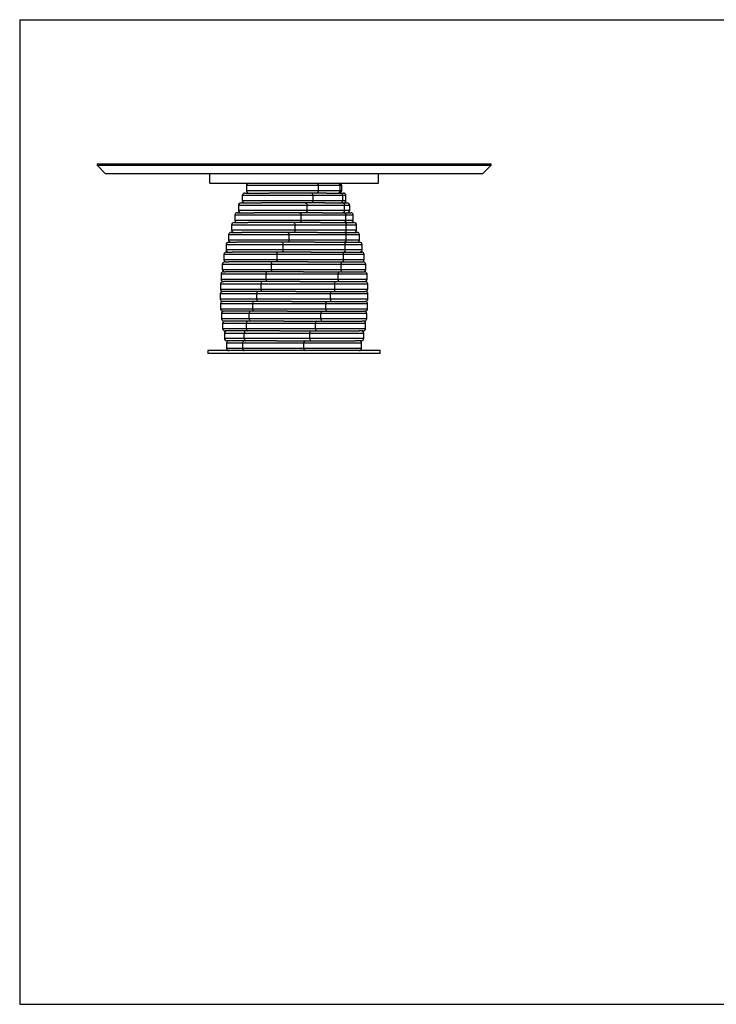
# Model space of a CAD drawing. Header units: millimetres. Extents: x 5 to 292, y 5 to 205.
# Tile 1 of 2: x 5 to 146, y 5 to 205. Entities that reach past the tile are written whole.
import ezdxf

# ---------------------------------------------------------------- set-up
doc = ezdxf.new("R2010")
doc.units = ezdxf.units.MM
doc.layers.add('FORMAT', color=7, linetype='Continuous')

msp = doc.modelspace()

# ---------------------------------------------------------------- linework, layer by layer
at = {"color": 7, "linetype": 'Continuous', "lineweight": 25}
for p, q in [((20.72206, 175.6906), (20.72206, 175.4406)), ((20.72206, 175.6906), (100.72206, 175.6906)), ((20.72206, 175.4406), (22.37206, 173.7906)), ((20.72206, 175.4406), (100.72206, 175.4406)), ((99.07206, 173.7906), (100.72206, 175.4406)), ((100.72206, 175.4406), (100.72206, 175.6906)), ((22.37206, 173.7906), (99.07206, 173.7906)), ((43.59706, 171.7906), (43.59706, 173.7906)), ((77.84706, 171.7906), (77.84706, 173.7906)), ((43.59706, 171.7906), (77.84706, 171.7906)), ((51.02927, 171.2906), (51.02927, 170.2906)), ((65.70156, 171.2906), (51.02927, 171.2906)), ((51.02927, 170.2906), (65.70156, 170.2906)), ((65.70156, 170.2906), (65.70156, 171.2906)), ((70.08713, 171.2906), (65.70156, 171.2906)), ((65.70156, 170.2906), (70.08713, 170.2906)), ((70.08713, 170.2906), (70.08713, 171.2906)), ((70.41485, 171.2906), (70.08713, 171.2906)), ((70.08713, 170.2906), (70.41485, 170.2906)), ((70.41485, 170.2906), (70.41485, 171.2906)), ((50.20745, 169.2906), (50.20745, 168.2906)), ((64.57492, 169.2906), (50.20745, 169.2906)), ((50.20745, 168.2906), (64.57492, 168.2906)), ((50.70745, 169.7906), (55.68886, 169.7906)), ((65.22341, 169.7906), (55.68886, 169.7906)), ((64.57492, 168.2906), (64.57492, 169.2906)), ((70.60414, 169.2906), (64.57492, 169.2906)), ((64.57492, 168.2906), (70.60414, 168.2906)), ((67.29639, 169.7906), (65.22341, 169.7906)), ((67.29639, 169.7906), (70.14631, 169.7906)), ((70.14631, 169.7906), (70.73667, 169.7906)), ((70.60414, 168.2906), (70.60414, 169.2906)), ((71.23667, 169.2906), (70.60414, 169.2906)), ((70.60414, 168.2906), (71.23667, 168.2906)), ((71.23667, 168.2906), (71.23667, 169.2906)), ((49.42681, 167.2906), (49.42681, 166.2906)), ((63.39566, 167.2906), (49.42681, 167.2906)), ((49.42681, 166.2906), (63.39566, 166.2906)), ((49.92681, 167.7906), (54.14, 167.7906)), ((64.11709, 167.7906), (54.14, 167.7906)), ((63.39566, 166.2906), (63.39566, 167.2906)), ((70.98617, 167.2906), (63.39566, 167.2906)), ((63.39566, 166.2906), (70.98617, 166.2906)), ((66.967, 167.7906), (64.11709, 167.7906)), ((66.967, 167.7906), (70.55491, 167.7906)), ((70.55491, 167.7906), (71.51731, 167.7906)), ((70.98617, 166.2906), (70.98617, 167.2906)), ((72.01731, 167.2906), (70.98617, 167.2906)), ((70.98617, 166.2906), (72.01731, 166.2906)), ((72.01731, 166.2906), (72.01731, 167.2906)), ((48.698, 165.2906), (48.698, 164.2906)), ((62.17988, 165.2906), (48.698, 165.2906)), ((48.698, 164.2906), (62.17988, 164.2906)), ((49.198, 165.7906), (52.68104, 165.7906)), ((62.9644, 165.7906), (52.68104, 165.7906)), ((62.17988, 164.2906), (62.17988, 165.2906)), ((71.228, 165.2906), (62.17988, 165.2906)), ((62.17988, 164.2906), (71.228, 164.2906)), ((66.55231, 165.7906), (62.9644, 165.7906)), ((66.55231, 165.7906), (70.82921, 165.7906)), ((70.82921, 165.7906), (72.24612, 165.7906)), ((71.228, 164.2906), (71.228, 165.2906)), ((72.74612, 165.2906), (71.228, 165.2906)), ((71.228, 164.2906), (72.74612, 164.2906)), ((72.74612, 164.2906), (72.74612, 165.2906)), ((48.03099, 163.2906), (48.03099, 162.2906)), ((60.94419, 163.2906), (48.03099, 163.2906)), ((48.03099, 162.2906), (60.94419, 162.2906)), ((48.53099, 163.7906), (51.33191, 163.7906)), ((61.78109, 163.7906), (51.33191, 163.7906)), ((60.94419, 162.2906), (60.94419, 163.2906)), ((71.32634, 163.2906), (60.94419, 163.2906)), ((60.94419, 162.2906), (71.32634, 162.2906)), ((66.05798, 163.7906), (61.78109, 163.7906)), ((66.05798, 163.7906), (70.96546, 163.7906)), ((70.96546, 163.7906), (72.91313, 163.7906)), ((71.32634, 162.2906), (71.32634, 163.2906)), ((73.41313, 163.2906), (71.32634, 163.2906)), ((71.32634, 162.2906), (73.41313, 162.2906)), ((73.41313, 162.2906), (73.41313, 163.2906)), ((47.43488, 161.2906), (47.43488, 160.2906)), ((59.70546, 161.2906), (47.43488, 161.2906)), ((47.43488, 160.2906), (59.70546, 160.2906)), ((47.93488, 161.7906), (50.11104, 161.7906)), ((60.58331, 161.7906), (50.11104, 161.7906)), ((59.70546, 160.2906), (59.70546, 161.2906)), ((71.27983, 161.2906), (59.70546, 161.2906)), ((59.70546, 160.2906), (71.27983, 160.2906)), ((65.49078, 161.7906), (60.58331, 161.7906)), ((65.49078, 161.7906), (70.96179, 161.7906)), ((70.96179, 161.7906), (73.50924, 161.7906)), ((71.27983, 160.2906), (71.27983, 161.2906)), ((74.00924, 161.2906), (71.27983, 161.2906)), ((71.27983, 160.2906), (74.00924, 160.2906)), ((74.00924, 160.2906), (74.00924, 161.2906)), ((46.91781, 159.2906), (46.91781, 158.2906)), ((58.48062, 159.2906), (46.91781, 159.2906)), ((46.91781, 158.2906), (58.48062, 158.2906)), ((47.41781, 159.7906), (49.0351, 159.7906)), ((59.38742, 159.7906), (49.0351, 159.7906)), ((58.48062, 158.2906), (58.48062, 159.2906)), ((71.08912, 159.2906), (58.48062, 159.2906)), ((58.48062, 158.2906), (71.08912, 158.2906)), ((64.85844, 159.7906), (59.38742, 159.7906)), ((64.85844, 159.7906), (70.81827, 159.7906)), ((70.81827, 159.7906), (74.02631, 159.7906)), ((71.08912, 158.2906), (71.08912, 159.2906)), ((74.52631, 159.2906), (71.08912, 159.2906)), ((71.08912, 158.2906), (74.52631, 158.2906)), ((74.52631, 158.2906), (74.52631, 159.2906)), ((46.48685, 157.2906), (46.48685, 156.2906)), ((57.2864, 157.2906), (46.48685, 157.2906)), ((46.48685, 156.2906), (57.2864, 156.2906)), ((46.98685, 157.7906), (48.11879, 157.7906)), ((58.20977, 157.7906), (48.11879, 157.7906)), ((57.2864, 156.2906), (57.2864, 157.2906)), ((70.75681, 157.2906), (57.2864, 157.2906)), ((57.2864, 156.2906), (70.75681, 156.2906)), ((64.1696, 157.7906), (58.20977, 157.7906)), ((64.1696, 157.7906), (70.53684, 157.7906)), ((70.53684, 157.7906), (74.45727, 157.7906)), ((70.75681, 156.2906), (70.75681, 157.2906)), ((74.95727, 157.2906), (70.75681, 157.2906)), ((70.75681, 156.2906), (74.95727, 156.2906)), ((74.95727, 156.2906), (74.95727, 157.2906)), ((46.14789, 155.2906), (46.14789, 154.2906)), ((56.1391, 155.2906), (46.14789, 155.2906)), ((46.14789, 154.2906), (56.1391, 154.2906)), ((46.64789, 155.7906), (47.37463, 155.7906)), ((57.06643, 155.7906), (47.37463, 155.7906)), ((56.1391, 154.2906), (56.1391, 155.2906)), ((70.28744, 155.2906), (56.1391, 155.2906)), ((56.1391, 154.2906), (70.28744, 154.2906)), ((63.43367, 155.7906), (57.06643, 155.7906)), ((63.43367, 155.7906), (70.12136, 155.7906)), ((70.12136, 155.7906), (74.79623, 155.7906)), ((70.28744, 154.2906), (70.28744, 155.2906)), ((75.29623, 155.2906), (70.28744, 155.2906)), ((70.28744, 154.2906), (75.29623, 154.2906)), ((75.29623, 154.2906), (75.29623, 155.2906)), ((45.90555, 153.2906), (45.90555, 152.2906)), ((55.0544, 153.2906), (45.90555, 153.2906)), ((45.90555, 152.2906), (55.0544, 152.2906)), ((46.40555, 153.7906), (46.81277, 153.7906)), ((55.97302, 153.7906), (46.81277, 153.7906)), ((55.0544, 152.2906), (55.0544, 153.2906)), ((69.68742, 153.2906), (55.0544, 153.2906)), ((55.0544, 152.2906), (69.68742, 152.2906)), ((62.66071, 153.7906), (55.97302, 153.7906)), ((62.66071, 153.7906), (69.57749, 153.7906)), ((69.57749, 153.7906), (75.03857, 153.7906)), ((69.68742, 152.2906), (69.68742, 153.2906)), ((75.53857, 153.2906), (69.68742, 153.2906)), ((69.68742, 152.2906), (75.53857, 152.2906)), ((75.53857, 152.2906), (75.53857, 153.2906)), ((45.76315, 151.2906), (45.76315, 150.2906)), ((54.04711, 151.2906), (45.76315, 151.2906)), ((45.76315, 150.2906), (54.04711, 150.2906)), ((46.26315, 151.7906), (46.4409, 151.7906)), ((54.94447, 151.7906), (46.4409, 151.7906)), ((54.04711, 150.2906), (54.04711, 151.2906)), ((68.96494, 151.2906), (54.04711, 151.2906)), ((54.04711, 150.2906), (68.96494, 150.2906)), ((61.86126, 151.7906), (54.94447, 151.7906)), ((61.86126, 151.7906), (68.91267, 151.7906)), ((68.91267, 151.7906), (75.18097, 151.7906)), ((68.96494, 150.2906), (68.96494, 151.2906)), ((75.68097, 151.2906), (68.96494, 151.2906)), ((68.96494, 150.2906), (75.68097, 150.2906)), ((75.68097, 150.2906), (75.68097, 151.2906)), ((45.72262, 149.2906), (45.72262, 148.2906)), ((53.13099, 149.2906), (45.72262, 149.2906)), ((45.72262, 148.2906), (53.13099, 148.2906)), ((46.22262, 149.7906), (46.26315, 149.7906)), ((53.99484, 149.7906), (46.26315, 149.7906)), ((68.12987, 149.2906), (53.13099, 149.2906)), ((53.13099, 148.2906), (53.13099, 149.2906)), ((53.13099, 148.2906), (68.12987, 148.2906)), ((61.04626, 149.7906), (53.99484, 149.7906)), ((61.04626, 149.7906), (68.13598, 149.7906)), ((68.12987, 148.2906), (68.12987, 149.2906)), ((75.7215, 149.2906), (68.12987, 149.2906)), ((68.12987, 148.2906), (75.7215, 148.2906)), ((68.13598, 149.7906), (75.2215, 149.7906)), ((75.7215, 148.2906), (75.7215, 149.2906)), ((45.78453, 147.2906), (45.78453, 146.2906)), ((52.31856, 147.2906), (45.78453, 147.2906)), ((45.78453, 146.2906), (52.31856, 146.2906)), ((53.1371, 147.7906), (46.22262, 147.7906)), ((67.19363, 147.2906), (52.31856, 147.2906)), ((52.31856, 146.2906), (52.31856, 147.2906)), ((52.31856, 146.2906), (67.19363, 146.2906)), ((60.22682, 147.7906), (53.1371, 147.7906)), ((60.22682, 147.7906), (67.25802, 147.7906)), ((67.19363, 146.2906), (67.19363, 147.2906)), ((75.65959, 147.2906), (67.19363, 147.2906)), ((67.19363, 146.2906), (75.65959, 146.2906)), ((67.25802, 147.7906), (75.15937, 147.7906)), ((75.2215, 147.7906), (75.15959, 147.7906)), ((75.65959, 146.2906), (75.65959, 147.2906)), ((45.94802, 145.2906), (45.94802, 144.2906)), ((51.62091, 145.2906), (45.94802, 145.2906)), ((45.94802, 144.2906), (51.62091, 144.2906)), ((52.38296, 145.7906), (46.28453, 145.7906)), ((66.16899, 145.2906), (51.62091, 145.2906)), ((51.62091, 144.2906), (51.62091, 145.2906)), ((51.62091, 144.2906), (66.16899, 144.2906)), ((59.41416, 145.7906), (52.38296, 145.7906)), ((59.41416, 145.7906), (66.29079, 145.7906)), ((66.16899, 144.2906), (66.16899, 145.2906)), ((75.4961, 145.2906), (66.16899, 145.2906)), ((66.16899, 144.2906), (75.4961, 144.2906)), ((66.29079, 145.7906), (74.94151, 145.7906)), ((75.15959, 145.7906), (74.94151, 145.7906)), ((75.4961, 144.2906), (75.4961, 145.2906)), ((46.21087, 143.2906), (46.21087, 142.2906)), ((51.04756, 143.2906), (46.21087, 143.2906)), ((46.21087, 142.2906), (51.04756, 142.2906)), ((51.74271, 143.7906), (46.44802, 143.7906)), ((65.06995, 143.2906), (51.04756, 143.2906)), ((51.04756, 142.2906), (51.04756, 143.2906)), ((51.04756, 142.2906), (65.06995, 142.2906)), ((58.61935, 143.7906), (51.74271, 143.7906)), ((58.61935, 143.7906), (65.2475, 143.7906)), ((65.06995, 142.2906), (65.06995, 143.2906)), ((75.23325, 143.2906), (65.06995, 143.2906)), ((65.06995, 142.2906), (75.23325, 142.2906)), ((65.2475, 143.7906), (74.52943, 143.7906)), ((74.9961, 143.7906), (74.52943, 143.7906)), ((75.23325, 142.2906), (75.23325, 143.2906)), ((46.56948, 141.2906), (46.56948, 140.2906)), ((50.60636, 141.2906), (46.56948, 141.2906)), ((46.56948, 140.2906), (50.60636, 140.2906)), ((51.22512, 141.7906), (46.71087, 141.7906)), ((63.91153, 141.2906), (50.60636, 141.2906)), ((50.60636, 140.2906), (50.60636, 141.2906)), ((50.60636, 140.2906), (63.91153, 140.2906)), ((57.85327, 141.7906), (51.22512, 141.7906)), ((57.85327, 141.7906), (64.1424, 141.7906)), ((63.91153, 140.2906), (63.91153, 141.2906)), ((74.87464, 141.2906), (63.91153, 141.2906)), ((63.91153, 140.2906), (74.87464, 140.2906)), ((64.1424, 141.7906), (73.92876, 141.7906)), ((74.73325, 141.7906), (73.92876, 141.7906)), ((74.87464, 140.2906), (74.87464, 141.2906)), ((47.01896, 139.2906), (47.01896, 138.2906)), ((50.30333, 139.2906), (47.01896, 139.2906)), ((47.01896, 138.2906), (50.30333, 138.2906)), ((50.83724, 139.7906), (47.06948, 139.7906)), ((62.70954, 139.2906), (50.30333, 139.2906)), ((50.30333, 138.2906), (50.30333, 139.2906)), ((50.30333, 138.2906), (62.70954, 138.2906)), ((57.12637, 139.7906), (50.83724, 139.7906)), ((57.12637, 139.7906), (62.99058, 139.7906)), ((62.70954, 138.2906), (62.70954, 139.2906)), ((74.42516, 139.2906), (62.70954, 139.2906)), ((62.70954, 138.2906), (74.42516, 138.2906)), ((62.99058, 139.7906), (73.1477, 139.7906)), ((74.37464, 139.7906), (73.1477, 139.7906)), ((74.42516, 138.2906), (74.42516, 139.2906)), ((43.22206, 137.7906), (43.22206, 137.1906)), ((78.22206, 137.7906), (43.22206, 137.7906)), ((78.22206, 137.1906), (43.22206, 137.1906)), ((78.22206, 137.1906), (78.22206, 137.7906))]:
    msp.add_line(p, q, dxfattribs=at)
at = {"color": 7, "linetype": 'Continuous', "lineweight": 25, "flags": 128}
for points in [[(62.9644, 167.7906), (63.04854, 167.78099), (63.12944, 167.75254), (63.204, 167.70633), (63.26935, 167.64415), (63.32298, 167.56838), (63.36283, 167.48194), (63.38737, 167.38814), (63.39566, 167.2906)], [(63.39566, 166.2906), (63.38737, 166.19305), (63.36283, 166.09926), (63.32298, 166.01281), (63.26935, 165.93704), (63.204, 165.87486), (63.12944, 165.82866), (63.04854, 165.8002), (62.9644, 165.7906)], [(70.55491, 167.7906), (70.63904, 167.78099), (70.71994, 167.75254), (70.7945, 167.70633), (70.85985, 167.64415), (70.91349, 167.56838), (70.95334, 167.48194), (70.97788, 167.38814), (70.98617, 167.2906)], [(70.98617, 166.2906), (70.97788, 166.19305), (70.95334, 166.09926), (70.91349, 166.01281), (70.85985, 165.93704), (70.7945, 165.87486), (70.71994, 165.82866), (70.63904, 165.8002), (70.55491, 165.7906)], [(61.78109, 165.7906), (61.85889, 165.78099), (61.9337, 165.75254), (62.00264, 165.70633), (62.06308, 165.64415), (62.11267, 165.56838), (62.14952, 165.48194), (62.17222, 165.38814), (62.17988, 165.2906)], [(62.17988, 164.2906), (62.17222, 164.19305), (62.14952, 164.09926), (62.11267, 164.01281), (62.06308, 163.93704), (62.00264, 163.87486), (61.9337, 163.82866), (61.85889, 163.8002), (61.78109, 163.7906)], [(70.82921, 165.7906), (70.90701, 165.78099), (70.98182, 165.75254), (71.05076, 165.70633), (71.1112, 165.64415), (71.16079, 165.56838), (71.19764, 165.48194), (71.22034, 165.38814), (71.228, 165.2906)], [(71.228, 164.2906), (71.22034, 164.19305), (71.19764, 164.09926), (71.16079, 164.01281), (71.1112, 163.93704), (71.05076, 163.87486), (70.98182, 163.82866), (70.90701, 163.8002), (70.82921, 163.7906)], [(60.58331, 163.7906), (60.65371, 163.78099), (60.72141, 163.75254), (60.7838, 163.70633), (60.83849, 163.64415), (60.88337, 163.56838), (60.91672, 163.48194), (60.93725, 163.38814), (60.94419, 163.2906)], [(60.94419, 162.2906), (60.93725, 162.19305), (60.91672, 162.09926), (60.88337, 162.01281), (60.83849, 161.93704), (60.7838, 161.87486), (60.72141, 161.82866), (60.65371, 161.8002), (60.58331, 161.7906)], [(70.96546, 163.7906), (71.03586, 163.78099), (71.10356, 163.75254), (71.16595, 163.70633), (71.22064, 163.64415), (71.26552, 163.56838), (71.29886, 163.48194), (71.3194, 163.38814), (71.32634, 163.2906)], [(71.32634, 162.2906), (71.3194, 162.19305), (71.29886, 162.09926), (71.26552, 162.01281), (71.22064, 161.93704), (71.16595, 161.87486), (71.10356, 161.82866), (71.03586, 161.8002), (70.96546, 161.7906)], [(59.38742, 161.7906), (59.44947, 161.78099), (59.50913, 161.75254), (59.56412, 161.70633), (59.61231, 161.64415), (59.65186, 161.56838), (59.68125, 161.48194), (59.69935, 161.38814), (59.70546, 161.2906)], [(59.70546, 160.2906), (59.69935, 160.19305), (59.68125, 160.09926), (59.65186, 160.01281), (59.61231, 159.93704), (59.56412, 159.87486), (59.50913, 159.82866), (59.44947, 159.8002), (59.38742, 159.7906)], [(70.96179, 161.7906), (71.02384, 161.78099), (71.0835, 161.75254), (71.13848, 161.70633), (71.18668, 161.64415), (71.22623, 161.56838), (71.25562, 161.48194), (71.27372, 161.38814), (71.27983, 161.2906)], [(71.27983, 160.2906), (71.27372, 160.19305), (71.25562, 160.09926), (71.22623, 160.01281), (71.18668, 159.93704), (71.13848, 159.87486), (71.0835, 159.82866), (71.02384, 159.8002), (70.96179, 159.7906)], [(58.20977, 159.7906), (58.26261, 159.78099), (58.31342, 159.75254), (58.36025, 159.70633), (58.40129, 159.64415), (58.43497, 159.56838), (58.46, 159.48194), (58.47542, 159.38814), (58.48062, 159.2906)], [(58.48062, 158.2906), (58.47542, 158.19305), (58.46, 158.09926), (58.43497, 158.01281), (58.40129, 157.93704), (58.36025, 157.87486), (58.31342, 157.82866), (58.26261, 157.8002), (58.20977, 157.7906)], [(70.81827, 159.7906), (70.87111, 159.78099), (70.92192, 159.75254), (70.96875, 159.70633), (71.00979, 159.64415), (71.04347, 159.56838), (71.0685, 159.48194), (71.08392, 159.38814), (71.08912, 159.2906)], [(71.08912, 158.2906), (71.08392, 158.19305), (71.0685, 158.09926), (71.04347, 158.01281), (71.00979, 157.93704), (70.96875, 157.87486), (70.92192, 157.82866), (70.87111, 157.8002), (70.81827, 157.7906)], [(57.06643, 157.7906), (57.10934, 157.78099), (57.15061, 157.75254), (57.18864, 157.70633), (57.22197, 157.64415), (57.24933, 157.56838), (57.26965, 157.48194), (57.28217, 157.38814), (57.2864, 157.2906)], [(57.2864, 156.2906), (57.28217, 156.19305), (57.26965, 156.09926), (57.24933, 156.01281), (57.22197, 155.93704), (57.18864, 155.87486), (57.15061, 155.82866), (57.10934, 155.8002), (57.06643, 155.7906)], [(70.53684, 157.7906), (70.57975, 157.78099), (70.62102, 157.75254), (70.65905, 157.70633), (70.69238, 157.64415), (70.71974, 157.56838), (70.74007, 157.48194), (70.75258, 157.38814), (70.75681, 157.2906)], [(70.75681, 156.2906), (70.75258, 156.19305), (70.74007, 156.09926), (70.71974, 156.01281), (70.69238, 155.93704), (70.65905, 155.87486), (70.62102, 155.82866), (70.57975, 155.8002), (70.53684, 155.7906)], [(55.97302, 155.7906), (56.00542, 155.78099), (56.03657, 155.75254), (56.06529, 155.70633), (56.09045, 155.64415), (56.11111, 155.56838), (56.12646, 155.48194), (56.13591, 155.38814), (56.1391, 155.2906)], [(56.1391, 154.2906), (56.13591, 154.19305), (56.12646, 154.09926), (56.11111, 154.01281), (56.09045, 153.93704), (56.06529, 153.87486), (56.03657, 153.82866), (56.00542, 153.8002), (55.97302, 153.7906)], [(70.12136, 155.7906), (70.15376, 155.78099), (70.18491, 155.75254), (70.21363, 155.70633), (70.23879, 155.64415), (70.25945, 155.56838), (70.2748, 155.48194), (70.28425, 155.38814), (70.28744, 155.2906)], [(70.28744, 154.2906), (70.28425, 154.19305), (70.2748, 154.09926), (70.25945, 154.01281), (70.23879, 153.93704), (70.21363, 153.87486), (70.18491, 153.82866), (70.15376, 153.8002), (70.12136, 153.7906)], [(54.94447, 153.7906), (54.96592, 153.78099), (54.98654, 153.75254), (55.00554, 153.70633), (55.0222, 153.64415), (55.03587, 153.56838), (55.04603, 153.48194), (55.05229, 153.38814), (55.0544, 153.2906)], [(55.0544, 152.2906), (55.05229, 152.19305), (55.04603, 152.09926), (55.03587, 152.01281), (55.0222, 151.93704), (55.00554, 151.87486), (54.98654, 151.82866), (54.96592, 151.8002), (54.94447, 151.7906)], [(69.57749, 153.7906), (69.59894, 153.78099), (69.61956, 153.75254), (69.63856, 153.70633), (69.65522, 153.64415), (69.66889, 153.56838), (69.67905, 153.48194), (69.6853, 153.38814), (69.68742, 153.2906)], [(69.68742, 152.2906), (69.6853, 152.19305), (69.67905, 152.09926), (69.66889, 152.01281), (69.65522, 151.93704), (69.63856, 151.87486), (69.61956, 151.82866), (69.59894, 151.8002), (69.57749, 151.7906)], [(53.99484, 151.7906), (54.00504, 151.78099), (54.01485, 151.75254), (54.02388, 151.70633), (54.0318, 151.64415), (54.0383, 151.56838), (54.04313, 151.48194), (54.0461, 151.38814), (54.04711, 151.2906)], [(54.04711, 150.2906), (54.0461, 150.19305), (54.04313, 150.09926), (54.0383, 150.01281), (54.0318, 149.93704), (54.02388, 149.87486), (54.01485, 149.82866), (54.00504, 149.8002), (53.99484, 149.7906)], [(68.91267, 151.7906), (68.92287, 151.78099), (68.93267, 151.75254), (68.94171, 151.70633), (68.94963, 151.64415), (68.95613, 151.56838), (68.96096, 151.48194), (68.96393, 151.38814), (68.96494, 151.2906)], [(68.96494, 150.2906), (68.96393, 150.19305), (68.96096, 150.09926), (68.95613, 150.01281), (68.94963, 149.93704), (68.94171, 149.87486), (68.93267, 149.82866), (68.92287, 149.8002), (68.91267, 149.7906)], [(52.38296, 147.7906), (52.37039, 147.78099), (52.35831, 147.75254), (52.34718, 147.70633), (52.33742, 147.64415), (52.32941, 147.56838), (52.32346, 147.48194), (52.3198, 147.38814), (52.31856, 147.2906)], [(52.31856, 146.2906), (52.3198, 146.19305), (52.32346, 146.09926), (52.32941, 146.01281), (52.33742, 145.93704), (52.34718, 145.87486), (52.35831, 145.82866), (52.37039, 145.8002), (52.38296, 145.7906)], [(67.25802, 147.7906), (67.24546, 147.78099), (67.23338, 147.75254), (67.22225, 147.70633), (67.21249, 147.64415), (67.20448, 147.56838), (67.19853, 147.48194), (67.19486, 147.38814), (67.19363, 147.2906)], [(67.19363, 146.2906), (67.19486, 146.19305), (67.19853, 146.09926), (67.20448, 146.01281), (67.21249, 145.93704), (67.22225, 145.87486), (67.23338, 145.82866), (67.24546, 145.8002), (67.25802, 145.7906)], [(51.74271, 145.7906), (51.71895, 145.78099), (51.6961, 145.75254), (51.67504, 145.70633), (51.65658, 145.64415), (51.64144, 145.56838), (51.63018, 145.48194), (51.62325, 145.38814), (51.62091, 145.2906)], [(51.62091, 144.2906), (51.62325, 144.19305), (51.63018, 144.09926), (51.64144, 144.01281), (51.65658, 143.93704), (51.67504, 143.87486), (51.6961, 143.82866), (51.71895, 143.8002), (51.74271, 143.7906)], [(66.29079, 145.7906), (66.26703, 145.78099), (66.24418, 145.75254), (66.22312, 145.70633), (66.20466, 145.64415), (66.18952, 145.56838), (66.17826, 145.48194), (66.17133, 145.38814), (66.16899, 145.2906)], [(66.16899, 144.2906), (66.17133, 144.19305), (66.17826, 144.09926), (66.18952, 144.01281), (66.20466, 143.93704), (66.22312, 143.87486), (66.24418, 143.82866), (66.26703, 143.8002), (66.29079, 143.7906)], [(51.22512, 143.7906), (51.19048, 143.78099), (51.15717, 143.75254), (51.12648, 143.70633), (51.09957, 143.64415), (51.07749, 143.56838), (51.06108, 143.48194), (51.05098, 143.38814), (51.04756, 143.2906)], [(51.04756, 142.2906), (51.05098, 142.19305), (51.06108, 142.09926), (51.07749, 142.01281), (51.09957, 141.93704), (51.12648, 141.87486), (51.15717, 141.82866), (51.19048, 141.8002), (51.22512, 141.7906)], [(65.2475, 143.7906), (65.21286, 143.78099), (65.17956, 143.75254), (65.14886, 143.70633), (65.12195, 143.64415), (65.09987, 143.56838), (65.08347, 143.48194), (65.07336, 143.38814), (65.06995, 143.2906)], [(65.06995, 142.2906), (65.07336, 142.19305), (65.08347, 142.09926), (65.09987, 142.01281), (65.12195, 141.93704), (65.14886, 141.87486), (65.17956, 141.82866), (65.21286, 141.8002), (65.2475, 141.7906)], [(50.83724, 141.7906), (50.7922, 141.78099), (50.74889, 141.75254), (50.70897, 141.70633), (50.67399, 141.64415), (50.64527, 141.56838), (50.62394, 141.48194), (50.6108, 141.38814), (50.60636, 141.2906)], [(50.60636, 140.2906), (50.6108, 140.19305), (50.62394, 140.09926), (50.64527, 140.01281), (50.67399, 139.93704), (50.70897, 139.87486), (50.74889, 139.82866), (50.7922, 139.8002), (50.83724, 139.7906)], [(64.1424, 141.7906), (64.09736, 141.78099), (64.05405, 141.75254), (64.01413, 141.70633), (63.97915, 141.64415), (63.95044, 141.56838), (63.9291, 141.48194), (63.91596, 141.38814), (63.91153, 141.2906)], [(63.91153, 140.2906), (63.91596, 140.19305), (63.9291, 140.09926), (63.95044, 140.01281), (63.97915, 139.93704), (64.01413, 139.87486), (64.05405, 139.82866), (64.09736, 139.8002), (64.1424, 139.7906)], [(50.58437, 139.7906), (50.52954, 139.78099), (50.47682, 139.75254), (50.42823, 139.70633), (50.38565, 139.64415), (50.35069, 139.56838), (50.32472, 139.48194), (50.30873, 139.38814), (50.30333, 139.2906)], [(50.30333, 138.2906), (50.30873, 138.19305), (50.32472, 138.09926), (50.35069, 138.01281), (50.38565, 137.93704), (50.42823, 137.87486), (50.47682, 137.82866), (50.52954, 137.8002), (50.58437, 137.7906)], [(62.99058, 139.7906), (62.93575, 139.78099), (62.88303, 139.75254), (62.83444, 139.70633), (62.79185, 139.64415), (62.7569, 139.56838), (62.73093, 139.48194), (62.71494, 139.38814), (62.70954, 139.2906)], [(62.70954, 138.2906), (62.71494, 138.19305), (62.73093, 138.09926), (62.7569, 138.01281), (62.79185, 137.93704), (62.83444, 137.87486), (62.88303, 137.82866), (62.93575, 137.8002), (62.99058, 137.7906)]]:
    msp.add_lwpolyline(points, dxfattribs=at)
at = {"color": 7, "linetype": 'Continuous', "lineweight": 25}
for centre, radius, start, end in [((51.52927, 171.2906), 0.5, 90, 180), ((51.52927, 170.2906), 0.5, 180, 270), ((65.21223, 171.30128), 0.48944, 358.7490607, 88.6918934), ((65.21223, 170.27991), 0.48944, 271.3081066, 1.2509393), ((69.59781, 171.30128), 0.48944, 358.7490607, 88.6918934), ((69.59781, 170.27991), 0.48944, 271.3081066, 1.2509393), ((69.91485, 171.2906), 0.5, 0, 90), ((69.91485, 170.2906), 0.5, 270, 0), ((50.70745, 169.2906), 0.5, 90, 180), ((50.70745, 168.2906), 0.5, 180, 270), ((64.09503, 169.31079), 0.48031, 357.5902218, 87.3681188), ((64.09503, 168.2704), 0.48031, 272.6318812, 2.4097782), ((70.12425, 169.31079), 0.48031, 357.5902218, 87.3681188), ((70.12425, 168.2704), 0.48031, 272.6318812, 2.4097782), ((70.73667, 169.2906), 0.5, 0, 90), ((70.73667, 168.2906), 0.5, 270, 0), ((49.92681, 167.2906), 0.5, 90, 180), ((49.92681, 166.2906), 0.5, 180, 270), ((71.51731, 167.2906), 0.5, 0, 90), ((71.51731, 166.2906), 0.5, 270, 0), ((49.198, 165.2906), 0.5, 90, 180), ((49.198, 164.2906), 0.5, 180, 270), ((72.24612, 165.2906), 0.5, 0, 90), ((72.24612, 164.2906), 0.5, 270, 0), ((48.53099, 163.2906), 0.5, 90, 180), ((48.53099, 162.2906), 0.5, 180, 270), ((72.91313, 163.2906), 0.5, 0, 90), ((72.91313, 162.2906), 0.5, 270, 0), ((47.93488, 161.2906), 0.5, 90, 180), ((47.93488, 160.2906), 0.5, 180, 270), ((73.50924, 161.2906), 0.5, 0, 90), ((73.50924, 160.2906), 0.5, 270, 0), ((47.41781, 159.2906), 0.5, 90, 180), ((47.41781, 158.2906), 0.5, 180, 270), ((74.02631, 159.2906), 0.5, 0, 90), ((74.02631, 158.2906), 0.5, 270, 0), ((46.98685, 157.2906), 0.5, 90, 180), ((46.98685, 156.2906), 0.5, 180, 270), ((74.45727, 157.2906), 0.5, 0, 90), ((74.45727, 156.2906), 0.5, 270, 0), ((46.64789, 155.2906), 0.5, 90, 180), ((46.64789, 154.2906), 0.5, 180, 270), ((74.79623, 155.2906), 0.5, 0, 90), ((74.79623, 154.2906), 0.5, 270, 0), ((46.40555, 153.2906), 0.5, 90, 180), ((46.40555, 152.2906), 0.5, 180, 270), ((75.03857, 153.2906), 0.5, 0, 90), ((75.03857, 152.2906), 0.5, 270, 0), ((46.26315, 151.2906), 0.5, 90, 180), ((46.26315, 150.2906), 0.5, 180, 270), ((75.18097, 151.2906), 0.5, 0, 90), ((75.18097, 150.2906), 0.5, 270, 0), ((46.22262, 149.2906), 0.5, 90, 180), ((46.22262, 148.2906), 0.5, 180, 270), ((63.36722, 149.41558), 10.23699, 177.9005744, 180.6995301), ((63.36722, 148.16562), 10.23699, 179.3004699, 182.0994256), ((78.3661, 149.41558), 10.23699, 177.9005744, 180.6995301), ((78.3661, 148.16562), 10.23699, 179.3004699, 182.0994256), ((75.2215, 149.2906), 0.5, 0, 90), ((75.2215, 148.2906), 0.5, 270, 0), ((46.28453, 147.2906), 0.5, 90, 180), ((46.28453, 146.2906), 0.5, 180, 270), ((75.15959, 147.2906), 0.5, 0, 90), ((75.15959, 146.2906), 0.5, 270, 0), ((46.44802, 145.2906), 0.5, 90, 180), ((46.44802, 144.2906), 0.5, 180, 270), ((74.9961, 145.2906), 0.5, 0, 90), ((74.9961, 144.2906), 0.5, 270, 0), ((46.71087, 143.2906), 0.5, 90, 180), ((46.71087, 142.2906), 0.5, 180, 270), ((74.73325, 143.2906), 0.5, 0, 90), ((74.73325, 142.2906), 0.5, 270, 0), ((47.06948, 141.2906), 0.5, 90, 180), ((47.06948, 140.2906), 0.5, 180, 270), ((74.37464, 141.2906), 0.5, 0, 90), ((74.37464, 140.2906), 0.5, 270, 0), ((47.51896, 139.2906), 0.5, 90, 180), ((47.51896, 138.2906), 0.5, 180, 270), ((73.92516, 139.2906), 0.5, 0, 90), ((73.92516, 138.2906), 0.5, 270, 0)]:
    msp.add_arc(centre, radius, start, end, dxfattribs=at)
at = {"layer": 'FORMAT', "color": 251, "true_color": 0x484848}
for p, q in [((5, 205), (292, 205)), ((5, 205), (5, 5)), ((5, 5), (292, 5))]:
    msp.add_line(p, q, dxfattribs=at)

doc.saveas('drawing.dxf')
